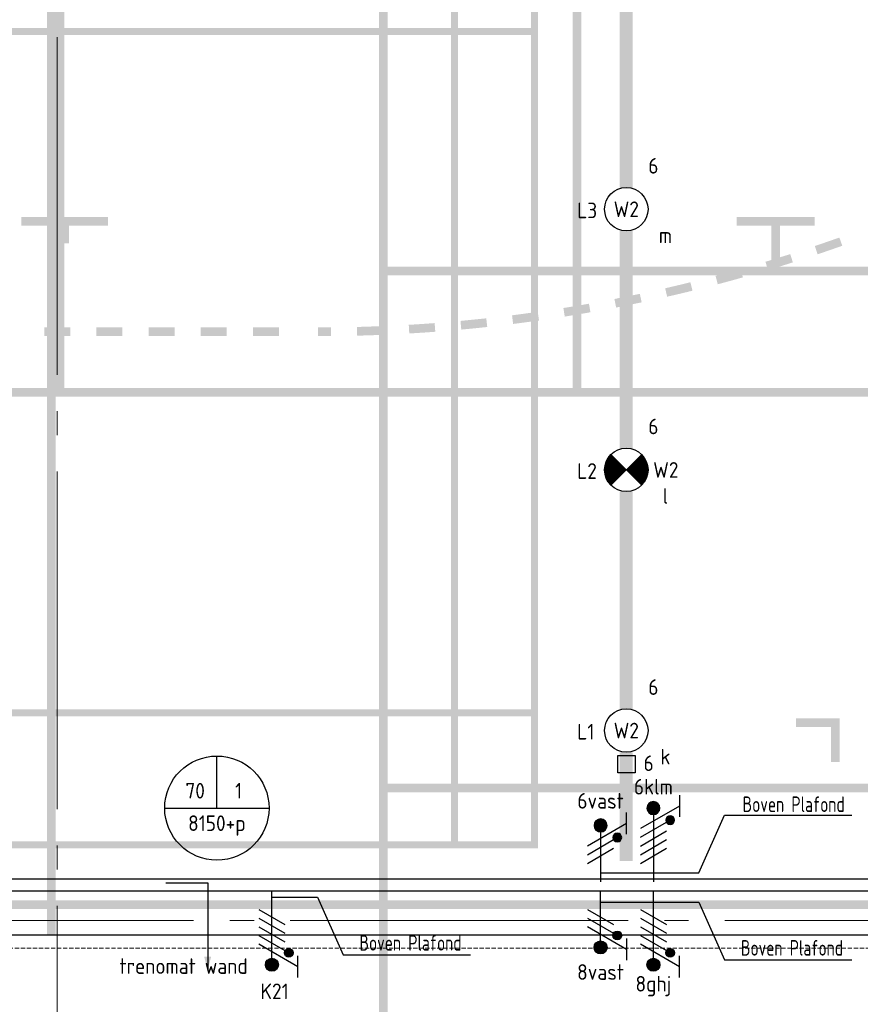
# Model space of a CAD drawing. Header units: millimetres. Extents: x -38031 to 123247, y -16330 to 129979.
# Tile 64 of 235: x -17056 to -12221, y 42852 to 48518. Entities that reach past the tile are written whole.
import ezdxf
from ezdxf.enums import TextEntityAlignment as Align

# ---------------------------------------------------------------- set-up
doc = ezdxf.new("R2010")
doc.units = ezdxf.units.MM
doc.header["$LTSCALE"] = 50
doc.linetypes.add('STYLE_02', pattern=[0.694425, 0.48607, -0.208355])
doc.linetypes.add('STYLE_11', pattern=[5, 3.888855, -0.416718, 0.277786, -0.416641])
for name, color, linetype in [('AL$1A---_ALGEMEEN', 8, 'Continuous'), ('AM$1A---_ARCERING', 8, 'Continuous'), ('AT$1A---_TEKST100', 8, 'Continuous'), ('BOUWKUNDIG', 8, 'Continuous'), ('EL6131--_KG', 3, 'Continuous'), ('EL6221--', 3, 'Continuous'), ('EL6222--', 3, 'Continuous'), ('EL6311--', 3, 'Continuous'), ('EL6311--NV', 7, 'Continuous'), ('EM6131--', 1, 'Continuous')]:
    doc.layers.add(name, color=color, linetype=linetype)
doc.layers.add('Armaturen levering door W-aannemer', color=3, linetype='Continuous', plot=False)
doc.layers.add('Armaturen levering door W-aannemer--NV', color=7, linetype='Continuous', plot=False)
doc.layers.add('stramien', color=1, linetype='STYLE_11', lineweight=15)
doc.styles.add('Arial', font='ARIAL.TTF')
doc.styles.add('BURO-018', font='iso.shx', dxfattribs={"height": 90})
doc.styles.add('buro-100', font='ISO.shx', dxfattribs={"height": 500})

# ---------------------------------------------------------------- blocks, each defined once
blk = doc.blocks.new('E00082')
at = {"color": 0, "linetype": 'Continuous'}
for p, q in [((-3, 10.98), (-3, 8.48)), ((-3, 9.73), (1.5, 7.13)), ((0, 9.5), (0, 1)), ((1.5, 6.13), (-1.5, 7.87)), ((1.5, 5.13), (-1.5, 6.87)), ((1.5, 4.13), (-1.5, 5.87)), ((1.5, 3.13), (-1.5, 4.87))]:
    blk.add_line(p, q, dxfattribs=at)
at = {"color": 0, "const_width": 0.75}
blk.add_lwpolyline([(-0.38, 9.5, 1), (0.38, 9.5, 1)], format="xyb", close=True, dxfattribs=at)
at = {"color": 0, "linetype": 'Continuous', "const_width": 0.5}
blk.add_lwpolyline([(-1.68, 8.12, 1), (-2.18, 8.12, 1)], format="xyb", close=True, dxfattribs=at)
at = {"color": 0, "linetype": 'Continuous'}
for centre, radius in [((0, 9.5), 0.75), ((-1.93, 8.12), 0.5)]:
    blk.add_circle(centre, radius, dxfattribs=at)
at = {"color": 0, "linetype": 'Continuous', "style": 'BURO-018'}
for tag, p in [('E_GKAST', (0, 16)), ('E_GROEP', (0, 13)), ('E_SGROEP', (4.5, 13))]:
    blk.add_attdef(tag, text='', height=1.8, dxfattribs=at).set_placement(p, align=Align.MIDDLE)
at = {"color": 0, "linetype": 'Continuous', "style": 'BURO-018', "flags": 1}
for tag, p in [('E_VERMCODE', (13, 13)), ('E_MATCODE', (0, 0))]:
    blk.add_attdef(tag, text='', height=1.8, dxfattribs=at).set_placement(p, align=Align.MIDDLE)
blk = doc.blocks.new('1115B6LL1500')
at = {"color": 0, "linetype": 'Continuous'}
blk.add_circle((0, 0), 2.5, dxfattribs=at)
at = {"color": 0}
for points in [[(-2.5, 0.75), (-15, 0.75), (-2.5, -0.75), (-15, -0.75)], [(2.5, 0.75), (15, 0.75), (2.5, -0.75), (15, -0.75)]]:
    blk.add_solid(points, dxfattribs=at)
at = {"color": 0, "linetype": 'Continuous', "style": 'BURO-018'}
for tag, p in [('E_GKAST', (0, 8)), ('E_GROEP', (0, 5)), ('E_SGROEP', (4.5, 5)), ('E_ARMCODE', (0, 0)), ('E_SLET', (4.5, -3))]:
    blk.add_attdef(tag, text='', height=1.8, dxfattribs=at).set_placement(p, align=Align.MIDDLE)
blk = doc.blocks.new('E00018')
at = {"color": 0, "linetype": 'Continuous'}
for p, q in [((-1.77, -1.77), (1.77, 1.77)), ((1.77, -1.77), (-1.77, 1.77))]:
    blk.add_line(p, q, dxfattribs=at)
at = {"color": 0, "linetype": 'Continuous', "const_width": 2.5}
for points in [[(-0.88, 0.88, -0.198912), (0, 1.25, -0.198912), (0.88, 0.88, -1)], [(-0.88, -0.88, 0.198912), (0, -1.25, 0.198912), (0.88, -0.88, 1)]]:
    blk.add_lwpolyline(points, format="xyb", dxfattribs=at)
blk = doc.blocks.new('1115B6LL1500-NO1')
at = {"color": 0, "linetype": 'Continuous'}
blk.add_circle((0, 0), 2.5, dxfattribs=at)
at = {"color": 0}
for points in [[(-2.5, 0.75), (-15, 0.75), (-2.5, -0.75), (-15, -0.75)], [(2.5, 0.75), (15, 0.75), (2.5, -0.75), (15, -0.75)]]:
    blk.add_solid(points, dxfattribs=at)
at = {"color": 0, "zscale": 100}
blk.add_blockref('E00018', (0, 0), dxfattribs=at)
at = {"color": 0, "linetype": 'Continuous', "style": 'BURO-018'}
for tag, p in [('E_GKAST', (0, 8)), ('E_GROEP', (0, 5)), ('E_SGROEP', (4.5, 5)), ('E_ARMCODE', (0, 0)), ('E_SLET', (4.5, -3))]:
    blk.add_attdef(tag, text='', height=1.8, dxfattribs=at).set_placement(p, align=Align.MIDDLE)
blk = doc.blocks.new('E-GK-GTC-463C')
at = {"color": 0, "linetype": 'Continuous'}
for p, q in [((-0.5, 35), (0.5, 35)), ((-0.5, -35), (0.5, -35))]:
    blk.add_line(p, q, dxfattribs=at)
blk = doc.blocks.new('E00103')
at = {"color": 0, "linetype": 'Continuous'}
for p, q in [((0, 6), (0, 12)), ((-6, 6), (6, 6))]:
    blk.add_line(p, q, dxfattribs=at)
blk.add_circle((0, 6), 6, dxfattribs=at)
at = {"color": 0, "linetype": 'Continuous', "style": 'BURO-018'}
for tag, p in [('E_TEXT1', (-2.5, 8)), ('E_TEXT3', (2.5, 8)), ('E_TEXT6', (0, 4))]:
    blk.add_attdef(tag, text='', height=1.8, dxfattribs=at).set_placement(p, align=Align.MIDDLE)
blk = doc.blocks.new('E00078')
at = {"color": 0, "linetype": 'Continuous'}
for p, q in [((-3, 6.48), (-3, 8.98)), ((-3, 7.73), (1.5, 5.13)), ((0, 7.5), (0, 1)), ((1.5, 4.13), (-1.5, 5.87)), ((1.5, 3.13), (-1.5, 4.87))]:
    blk.add_line(p, q, dxfattribs=at)
at = {"color": 0, "const_width": 0.75}
blk.add_lwpolyline([(-0.38, 7.5, 1), (0.38, 7.5, 1)], format="xyb", close=True, dxfattribs=at)
at = {"color": 0, "linetype": 'Continuous', "const_width": 0.5}
blk.add_lwpolyline([(-2.18, 6.12, 1), (-1.68, 6.12, 1)], format="xyb", close=True, dxfattribs=at)
at = {"color": 0, "linetype": 'Continuous'}
for centre, radius in [((0, 7.5), 0.75), ((-1.93, 6.12), 0.5)]:
    blk.add_circle(centre, radius, dxfattribs=at)
at = {"color": 0, "linetype": 'Continuous', "style": 'BURO-018'}
for tag, p in [('E_GKAST', (0, 14)), ('E_GROEP', (0, 11)), ('E_SGROEP', (4.5, 11))]:
    blk.add_attdef(tag, text='', height=1.8, dxfattribs=at).set_placement(p, align=Align.MIDDLE)
at = {"color": 0, "linetype": 'Continuous', "style": 'BURO-018', "flags": 1}
for tag, p in [('E_VERMCODE', (13, 11)), ('E_MATCODE', (0, 0))]:
    blk.add_attdef(tag, text='', height=1.8, dxfattribs=at).set_placement(p, align=Align.MIDDLE)
blk = doc.blocks.new('E00159')
at = {"color": 0, "linetype": 'Continuous'}
for p, q in [((-1, -1), (-1, 1)), ((-1, 1), (1, 1)), ((1, 1), (1, -1)), ((1, -1), (-1, -1))]:
    blk.add_line(p, q, dxfattribs=at)
at = {"color": 0, "linetype": 'Continuous', "style": 'BURO-018'}
for tag, p in [('E_GKAST', (0, 6.5)), ('E_GROEP', (0, 3.5)), ('E_SGROEP', (4.5, 3.5))]:
    blk.add_attdef(tag, text='', height=1.8, dxfattribs=at).set_placement(p, align=Align.MIDDLE)
at = {"color": 0, "linetype": 'Continuous', "style": 'BURO-018', "flags": 1}
for tag, p in [('E_VERMCODE', (13, 3.5)), ('E_MATCODE', (0, 0))]:
    blk.add_attdef(tag, text='', height=1.8, dxfattribs=at).set_placement(p, align=Align.MIDDLE)
blk = doc.blocks.new('Group-17')
at = {"layer": 'AM$1A---_ARCERING', "linetype": 'Continuous', "lineweight": 0}
h = blk.add_hatch(color=256, dxfattribs=at)
h.paths.add_polyline_path([(-73261, 14824.5), (-86286, 14824.5), (-86286, 28924.5), (-73261, 28924.5), (-73261, 29074.5), (-73211, 29074.5), (-73211, 28924.5), (-60186, 28924.5), (-60186, 14824.5), (-73211, 14824.5), (-73211, 14674.5), (-73261, 14674.5)])
h.paths.add_polyline_path([(-73261, 20074.7), (-73261, 23674.3), (-73261, 28874.5), (-86236, 28874.5), (-86236, 28124.5), (-86236, 15624.5), (-86236, 14874.5), (-73261, 14874.5)])
h.paths.add_polyline_path([(-60236, 14874.5), (-60236, 28874.5), (-73211, 28874.5), (-73211, 14874.5)])
h = blk.add_hatch(color=256, dxfattribs=at)
h.paths.add_polyline_path([(-76536, 28574.5), (-70436, 28574.5), (-70436, 15174.5), (-76536, 15174.5)])
h.paths.add_polyline_path([(-76076, 15934.5), (-76496, 15934.5), (-76496, 15214.5), (-76076, 15214.5)])
h.paths.add_polyline_path([(-76036, 15214.5), (-73506, 15214.5), (-73506, 15934.5), (-76036, 15934.5)])
h.paths.add_polyline_path([(-70936, 15934.5), (-73466, 15934.5), (-73466, 15214.5), (-70936, 15214.5)])
h.paths.add_polyline_path([(-70896, 15214.5), (-70476, 15214.5), (-70476, 15934.5), (-70896, 15934.5)])
h.paths.add_polyline_path([(-70476, 15974.5), (-70476, 19854.5), (-70896, 19854.5), (-70896, 15974.5)])
h.paths.add_polyline_path([(-70936, 15974.5), (-70936, 19854.5), (-73466, 19854.5), (-73466, 15974.5)])
h.paths.add_polyline_path([(-76036, 19854.5), (-76036, 15974.5), (-73506, 15974.5), (-73506, 19854.5)])
h.paths.add_polyline_path([(-76496, 19854.5), (-76496, 15974.5), (-76076, 15974.5), (-76076, 19854.5)])
h.paths.add_polyline_path([(-76076, 23854.5), (-76496, 23854.5), (-76496, 19894.5), (-76076, 19894.5)])
h.paths.add_polyline_path([(-76036, 19894.5), (-70936, 19894.5), (-70936, 23854.5), (-76036, 23854.5)])
h.paths.add_polyline_path([(-70896, 23854.5), (-70896, 19894.5), (-70476, 19894.5), (-70476, 23854.5)])
h.paths.add_polyline_path([(-70476, 27774.5), (-70896, 27774.5), (-70896, 23894.5), (-70476, 23894.5)])
h.paths.add_polyline_path([(-70936, 23894.5), (-70936, 27774.5), (-73466, 27774.5), (-73466, 23894.5)])
h.paths.add_polyline_path([(-76036, 23894.5), (-73506, 23894.5), (-73506, 27774.5), (-76036, 27774.5)])
h.paths.add_polyline_path([(-76076, 23894.5), (-76076, 27774.5), (-76496, 27774.5), (-76496, 23894.5)])
h.paths.add_polyline_path([(-76076, 27814.5), (-76076, 28534.5), (-76496, 28534.5), (-76496, 27814.5)])
h.paths.add_polyline_path([(-76036, 28534.5), (-76036, 27814.5), (-73506, 27814.5), (-73506, 28534.5)])
h.paths.add_polyline_path([(-73466, 27814.5), (-70936, 27814.5), (-70936, 28534.5), (-73466, 28534.5)])
h.paths.add_polyline_path([(-70476, 27814.5), (-70476, 28534.5), (-70896, 28534.5), (-70896, 27814.5)])
h = blk.add_hatch(color=256, dxfattribs=at)
h.paths.add_polyline_path([(-62351, 27497), (-62351, 9497), (-71351, 9497), (-71351, 27497)])
h.paths.add_polyline_path([(-71301, 15497), (-71301, 9547), (-62401, 9547), (-62401, 15497)])
h.paths.add_polyline_path([(-62401, 18472), (-71301, 18472), (-71301, 15547), (-62401, 15547)])
h.paths.add_polyline_path([(-62401, 27447), (-71301, 27447), (-71301, 21497), (-62401, 21497)])
h.paths.add_polyline_path([(-71301, 18522), (-62401, 18522), (-62401, 21447), (-71301, 21447)])
h = blk.add_hatch(color=256, dxfattribs=at)
h.paths.add_polyline_path([(-64186, 26774.5), (-82186, 26774.5), (-82186, 17774.5), (-64186, 17774.5)])
h.paths.add_polyline_path([(-70186, 17824.5), (-70186, 26724.5), (-64236, 26724.5), (-64236, 17824.5)])
h.paths.add_polyline_path([(-82136, 17824.5), (-82136, 26724.5), (-76186, 26724.5), (-76186, 17824.5)])
h.paths.add_polyline_path([(-73161, 17824.5), (-73161, 26724.5), (-70236, 26724.5), (-70236, 17824.5)])
h.paths.add_polyline_path([(-76136, 26724.5), (-73211, 26724.5), (-73211, 17824.5), (-76136, 17824.5)])
for points in [[(-73408.5, 18807), (-72908.5, 18807), (-72908.5, 18757), (-73133.5, 18757), (-73133.5, 18657), (-73183.5, 18657), (-73183.5, 18757), (-73408.5, 18757)], [(-68843.5, 18757), (-68843.5, 18807), (-69293.5, 18807), (-69293.5, 18757), (-69093.5, 18757), (-69093.5, 18557), (-69043.5, 18557), (-69043.5, 18757)], [(-71776, 18172), (-71776, 18122)], [(-68751, 15672), (-68701, 15672), (-68701, 15922), (-68951, 15922), (-68951, 15872), (-68751, 15872)]]:
    blk.add_hatch(color=256, dxfattribs=at).paths.add_polyline_path(points)
h = blk.add_hatch(color=256, dxfattribs=at)
edge = h.paths.add_edge_path()
edge.add_line((-68685.4, 18642.2), (-68702.2, 18689.3))
edge.add_arc((-71701, 27122), 8950, 288.62134, 289.57628, ccw=False)
edge.add_line((-68843.2, 18640.5), (-68827.2, 18593.2))
edge.add_arc((-71701, 27122), 9000, 288.62134, 289.57628)
h = blk.add_hatch(color=256, dxfattribs=at)
edge = h.paths.add_edge_path()
edge.add_arc((-71701, 27122), 8950, 286.71146, 287.6664, ccw=False)
edge.add_line((-69127.4, 18550), (-69113, 18502.1))
edge.add_arc((-71701, 27122), 9000, 286.71146, 287.6664)
edge.add_line((-68969.7, 18546.4), (-68984.9, 18594.1))
h = blk.add_hatch(color=256, dxfattribs=at)
edge = h.paths.add_edge_path()
edge.add_line((-69401.7, 18420.7), (-69414.5, 18469))
edge.add_arc((-71701, 27122), 8950, 284.80158, 285.75652)
edge.add_line((-69270.6, 18508.3), (-69257.1, 18460.2))
edge.add_arc((-71701, 27122), 9000, 284.80158, 285.75652, ccw=False)
h = blk.add_hatch(color=256, dxfattribs=at)
edge = h.paths.add_edge_path()
edge.add_line((-69693, 18348.9), (-69704.2, 18397.6))
edge.add_arc((-71701, 27122), 8950, 282.8917, 283.84664)
edge.add_line((-69559.1, 18432.1), (-69547.1, 18383.5))
edge.add_arc((-71701, 27122), 9000, 282.8917, 283.84664, ccw=False)
h = blk.add_hatch(color=256, dxfattribs=at)
edge = h.paths.add_edge_path()
edge.add_line((-69996, 18335.9), (-69986.5, 18286.8))
edge.add_arc((-71701, 27122), 9000, 280.98181, 281.93675)
edge.add_line((-69839.5, 18316.6), (-69849.9, 18365.5))
edge.add_arc((-71701, 27122), 8950, 280.98181, 281.93675, ccw=False)
h = blk.add_hatch(color=256, dxfattribs=at)
edge = h.paths.add_edge_path()
edge.add_arc((-71701, 27122), 8950, 279.07193, 280.02687)
edge.add_line((-70142.7, 18308.7), (-70134, 18259.5))
edge.add_arc((-71701, 27122), 9000, 279.07193, 280.02687, ccw=False)
edge.add_line((-70281.9, 18234.6), (-70289.8, 18284))
h = blk.add_hatch(color=256, dxfattribs=at)
edge = h.paths.add_edge_path()
edge.add_arc((-71701, 27122), 8950, 277.16205, 278.11699, ccw=False)
edge.add_line((-70585.1, 18241.8), (-70578.9, 18192.2))
edge.add_arc((-71701, 27122), 9000, 277.16205, 278.11699)
edge.add_line((-70430.2, 18212.2), (-70437.3, 18261.7))
h = blk.add_hatch(color=256, dxfattribs=at)
edge = h.paths.add_edge_path()
edge.add_arc((-71701, 27122), 8950, 273.34229, 274.29723)
edge.add_line((-71030.4, 18197.2), (-71026.6, 18147.3))
edge.add_arc((-71701, 27122), 9000, 273.34229, 274.29723, ccw=False)
edge.add_line((-71176.3, 18137.3), (-71179.2, 18187.2))
h = blk.add_hatch(color=256, dxfattribs=at)
edge = h.paths.add_edge_path()
edge.add_arc((-71701, 27122), 8950, 275.25217, 276.20711, ccw=False)
edge.add_line((-70881.7, 18209.6), (-70877.1, 18159.8))
edge.add_arc((-71701, 27122), 9000, 275.25217, 276.20711)
edge.add_line((-70727.9, 18174.8), (-70733.3, 18224.5))
h = blk.add_hatch(color=256, dxfattribs=at)
edge = h.paths.add_edge_path()
edge.add_line((-71701, 18122), (-71776, 18122))
edge.add_line((-71776, 18122), (-71701, 18122))
edge.add_arc((-71701, 27122), 9000, 270, 270.47747)
edge.add_line((-71626, 18122.3), (-71626.4, 18172.3))
edge.add_arc((-71701, 27122), 8950, 270, 270.47747, ccw=False)
edge.add_line((-71701, 18172), (-71776, 18172))
edge.add_line((-71776, 18172), (-71701, 18172))
h = blk.add_hatch(color=256, dxfattribs=at)
edge = h.paths.add_edge_path()
edge.add_arc((-71701, 27122), 8950, 271.43241, 272.38735, ccw=False)
edge.add_line((-71477.3, 18174.8), (-71476, 18124.8))
edge.add_arc((-71701, 27122), 9000, 271.43241, 272.38735)
edge.add_line((-71326.1, 18129.8), (-71328.2, 18179.8))
at = {"layer": 'AL$1A---_ALGEMEEN', "color": 0}
for points in [[(-73126, 18172), (-73126, 18122), (-73276, 18172), (-73276, 18122)], [(-72826, 18172), (-72826, 18122), (-72976, 18172), (-72976, 18122)], [(-72676, 18172), (-72526, 18172), (-72676, 18122), (-72526, 18122)], [(-72376, 18122), (-72226, 18122), (-72376, 18172), (-72226, 18172)], [(-72076, 18122), (-71926, 18122), (-72076, 18172), (-71926, 18172)]]:
    blk.add_solid(points, dxfattribs=at)
blk = doc.blocks.new('Group-18')
at = {"layer": 'AL$1A---_ALGEMEEN', "color": 0}
blk.add_lwpolyline([(-87292, 15950.6), (-86356, 15950.6), (-86356, 17337.6), (-87292, 17337.6), (-87292, 19700.6), (-86356, 19700.6), (-86356, 21087.6), (-87292, 21087.6), (-87292, 23575.6), (-86356, 23575.6), (-86356, 24962.6), (-87292, 24962.6), (-87292, 27325.6), (-86356, 27325.6), (-86356, 28712.6), (-87292, 28712.6), (-87292, 29825), (-59221, 29825), (-59221, 14675), (-87292, 14675)], close=True, dxfattribs=at)
blk = doc.blocks.new('Group-57')
at = {"layer": 'AM$1A---_ARCERING', "linetype": 'Continuous', "lineweight": 0}
h = blk.add_hatch(color=256, dxfattribs=at)
h.paths.add_polyline_path([(-73261, 14824.5), (-86286, 14824.5), (-86286, 28924.5), (-73261, 28924.5), (-73261, 29074.5), (-73211, 29074.5), (-73211, 28924.5), (-60186, 28924.5), (-60186, 14824.5), (-73211, 14824.5), (-73211, 14674.5), (-73261, 14674.5)])
h.paths.add_polyline_path([(-73261, 20074.7), (-73261, 23674.3), (-73261, 28874.5), (-86236, 28874.5), (-86236, 28124.5), (-86236, 15624.5), (-86236, 14874.5), (-73261, 14874.5)])
h.paths.add_polyline_path([(-60236, 14874.5), (-60236, 28874.5), (-73211, 28874.5), (-73211, 14874.5)])
h = blk.add_hatch(color=256, dxfattribs=at)
h.paths.add_polyline_path([(-76536, 28574.5), (-70436, 28574.5), (-70436, 15174.5), (-76536, 15174.5)])
h.paths.add_polyline_path([(-76076, 15934.5), (-76496, 15934.5), (-76496, 15214.5), (-76076, 15214.5)])
h.paths.add_polyline_path([(-76036, 15214.5), (-73506, 15214.5), (-73506, 15934.5), (-76036, 15934.5)])
h.paths.add_polyline_path([(-70936, 15934.5), (-73466, 15934.5), (-73466, 15214.5), (-70936, 15214.5)])
h.paths.add_polyline_path([(-70896, 15214.5), (-70476, 15214.5), (-70476, 15934.5), (-70896, 15934.5)])
h.paths.add_polyline_path([(-70476, 15974.5), (-70476, 19854.5), (-70896, 19854.5), (-70896, 15974.5)])
h.paths.add_polyline_path([(-70936, 15974.5), (-70936, 19854.5), (-73466, 19854.5), (-73466, 15974.5)])
h.paths.add_polyline_path([(-76036, 19854.5), (-76036, 15974.5), (-73506, 15974.5), (-73506, 19854.5)])
h.paths.add_polyline_path([(-76496, 19854.5), (-76496, 15974.5), (-76076, 15974.5), (-76076, 19854.5)])
h.paths.add_polyline_path([(-76076, 23854.5), (-76496, 23854.5), (-76496, 19894.5), (-76076, 19894.5)])
h.paths.add_polyline_path([(-76036, 19894.5), (-70936, 19894.5), (-70936, 23854.5), (-76036, 23854.5)])
h.paths.add_polyline_path([(-70896, 23854.5), (-70896, 19894.5), (-70476, 19894.5), (-70476, 23854.5)])
h.paths.add_polyline_path([(-70476, 27774.5), (-70896, 27774.5), (-70896, 23894.5), (-70476, 23894.5)])
h.paths.add_polyline_path([(-70936, 23894.5), (-70936, 27774.5), (-73466, 27774.5), (-73466, 23894.5)])
h.paths.add_polyline_path([(-76036, 23894.5), (-73506, 23894.5), (-73506, 27774.5), (-76036, 27774.5)])
h.paths.add_polyline_path([(-76076, 23894.5), (-76076, 27774.5), (-76496, 27774.5), (-76496, 23894.5)])
h.paths.add_polyline_path([(-76076, 27814.5), (-76076, 28534.5), (-76496, 28534.5), (-76496, 27814.5)])
h.paths.add_polyline_path([(-76036, 28534.5), (-76036, 27814.5), (-73506, 27814.5), (-73506, 28534.5)])
h.paths.add_polyline_path([(-73466, 27814.5), (-70936, 27814.5), (-70936, 28534.5), (-73466, 28534.5)])
h.paths.add_polyline_path([(-70476, 27814.5), (-70476, 28534.5), (-70896, 28534.5), (-70896, 27814.5)])
h = blk.add_hatch(color=256, dxfattribs=at)
h.paths.add_polyline_path([(-62351, 27497), (-62351, 9497), (-71351, 9497), (-71351, 27497)])
h.paths.add_polyline_path([(-71301, 15497), (-71301, 9547), (-62401, 9547), (-62401, 15497)])
h.paths.add_polyline_path([(-62401, 18472), (-71301, 18472), (-71301, 15547), (-62401, 15547)])
h.paths.add_polyline_path([(-62401, 27447), (-71301, 27447), (-71301, 21497), (-62401, 21497)])
h.paths.add_polyline_path([(-71301, 18522), (-62401, 18522), (-62401, 21447), (-71301, 21447)])
h = blk.add_hatch(color=256, dxfattribs=at)
h.paths.add_polyline_path([(-64186, 26774.5), (-82186, 26774.5), (-82186, 17774.5), (-64186, 17774.5)])
h.paths.add_polyline_path([(-70186, 17824.5), (-70186, 26724.5), (-64236, 26724.5), (-64236, 17824.5)])
h.paths.add_polyline_path([(-82136, 17824.5), (-82136, 26724.5), (-76186, 26724.5), (-76186, 17824.5)])
h.paths.add_polyline_path([(-73161, 17824.5), (-73161, 26724.5), (-70236, 26724.5), (-70236, 17824.5)])
h.paths.add_polyline_path([(-76136, 26724.5), (-73211, 26724.5), (-73211, 17824.5), (-76136, 17824.5)])
for points in [[(-73408.5, 18807), (-72908.5, 18807), (-72908.5, 18757), (-73133.5, 18757), (-73133.5, 18657), (-73183.5, 18657), (-73183.5, 18757), (-73408.5, 18757)], [(-68843.5, 18757), (-68843.5, 18807), (-69293.5, 18807), (-69293.5, 18757), (-69093.5, 18757), (-69093.5, 18557), (-69043.5, 18557), (-69043.5, 18757)], [(-71776, 18172), (-71776, 18122)], [(-68751, 15672), (-68701, 15672), (-68701, 15922), (-68951, 15922), (-68951, 15872), (-68751, 15872)]]:
    blk.add_hatch(color=256, dxfattribs=at).paths.add_polyline_path(points)
h = blk.add_hatch(color=256, dxfattribs=at)
edge = h.paths.add_edge_path()
edge.add_line((-68685.4, 18642.2), (-68702.2, 18689.3))
edge.add_arc((-71701, 27122), 8950, 288.62134, 289.57628, ccw=False)
edge.add_line((-68843.2, 18640.5), (-68827.2, 18593.2))
edge.add_arc((-71701, 27122), 9000, 288.62134, 289.57628)
h = blk.add_hatch(color=256, dxfattribs=at)
edge = h.paths.add_edge_path()
edge.add_arc((-71701, 27122), 8950, 286.71146, 287.6664, ccw=False)
edge.add_line((-69127.4, 18550), (-69113, 18502.1))
edge.add_arc((-71701, 27122), 9000, 286.71146, 287.6664)
edge.add_line((-68969.7, 18546.4), (-68984.9, 18594.1))
h = blk.add_hatch(color=256, dxfattribs=at)
edge = h.paths.add_edge_path()
edge.add_line((-69401.7, 18420.7), (-69414.5, 18469))
edge.add_arc((-71701, 27122), 8950, 284.80158, 285.75652)
edge.add_line((-69270.6, 18508.3), (-69257.1, 18460.2))
edge.add_arc((-71701, 27122), 9000, 284.80158, 285.75652, ccw=False)
h = blk.add_hatch(color=256, dxfattribs=at)
edge = h.paths.add_edge_path()
edge.add_line((-69693, 18348.9), (-69704.2, 18397.6))
edge.add_arc((-71701, 27122), 8950, 282.8917, 283.84664)
edge.add_line((-69559.1, 18432.1), (-69547.1, 18383.5))
edge.add_arc((-71701, 27122), 9000, 282.8917, 283.84664, ccw=False)
h = blk.add_hatch(color=256, dxfattribs=at)
edge = h.paths.add_edge_path()
edge.add_line((-69996, 18335.9), (-69986.5, 18286.8))
edge.add_arc((-71701, 27122), 9000, 280.98181, 281.93675)
edge.add_line((-69839.5, 18316.6), (-69849.9, 18365.5))
edge.add_arc((-71701, 27122), 8950, 280.98181, 281.93675, ccw=False)
h = blk.add_hatch(color=256, dxfattribs=at)
edge = h.paths.add_edge_path()
edge.add_arc((-71701, 27122), 8950, 279.07193, 280.02687)
edge.add_line((-70142.7, 18308.7), (-70134, 18259.5))
edge.add_arc((-71701, 27122), 9000, 279.07193, 280.02687, ccw=False)
edge.add_line((-70281.9, 18234.6), (-70289.8, 18284))
h = blk.add_hatch(color=256, dxfattribs=at)
edge = h.paths.add_edge_path()
edge.add_arc((-71701, 27122), 8950, 277.16205, 278.11699, ccw=False)
edge.add_line((-70585.1, 18241.8), (-70578.9, 18192.2))
edge.add_arc((-71701, 27122), 9000, 277.16205, 278.11699)
edge.add_line((-70430.2, 18212.2), (-70437.3, 18261.7))
h = blk.add_hatch(color=256, dxfattribs=at)
edge = h.paths.add_edge_path()
edge.add_arc((-71701, 27122), 8950, 273.34229, 274.29723)
edge.add_line((-71030.4, 18197.2), (-71026.6, 18147.3))
edge.add_arc((-71701, 27122), 9000, 273.34229, 274.29723, ccw=False)
edge.add_line((-71176.3, 18137.3), (-71179.2, 18187.2))
h = blk.add_hatch(color=256, dxfattribs=at)
edge = h.paths.add_edge_path()
edge.add_arc((-71701, 27122), 8950, 275.25217, 276.20711, ccw=False)
edge.add_line((-70881.7, 18209.6), (-70877.1, 18159.8))
edge.add_arc((-71701, 27122), 9000, 275.25217, 276.20711)
edge.add_line((-70727.9, 18174.8), (-70733.3, 18224.5))
h = blk.add_hatch(color=256, dxfattribs=at)
edge = h.paths.add_edge_path()
edge.add_line((-71701, 18122), (-71776, 18122))
edge.add_line((-71776, 18122), (-71701, 18122))
edge.add_arc((-71701, 27122), 9000, 270, 270.47747)
edge.add_line((-71626, 18122.3), (-71626.4, 18172.3))
edge.add_arc((-71701, 27122), 8950, 270, 270.47747, ccw=False)
edge.add_line((-71701, 18172), (-71776, 18172))
edge.add_line((-71776, 18172), (-71701, 18172))
h = blk.add_hatch(color=256, dxfattribs=at)
edge = h.paths.add_edge_path()
edge.add_arc((-71701, 27122), 8950, 271.43241, 272.38735, ccw=False)
edge.add_line((-71477.3, 18174.8), (-71476, 18124.8))
edge.add_arc((-71701, 27122), 9000, 271.43241, 272.38735)
edge.add_line((-71326.1, 18129.8), (-71328.2, 18179.8))
at = {"layer": 'AL$1A---_ALGEMEEN', "color": 0}
for points in [[(-73126, 18172), (-73126, 18122), (-73276, 18172), (-73276, 18122)], [(-72826, 18172), (-72826, 18122), (-72976, 18172), (-72976, 18122)], [(-72676, 18172), (-72526, 18172), (-72676, 18122), (-72526, 18122)], [(-72376, 18122), (-72226, 18122), (-72376, 18172), (-72226, 18172)], [(-72076, 18122), (-71926, 18122), (-72076, 18172), (-71926, 18172)]]:
    blk.add_solid(points, dxfattribs=at)
blk = doc.blocks.new('wijzpeiltje')
at = {"layer": 'AL$1A---_ALGEMEEN', "color": 0}
for p, q in [((0, 240), (0, 0)), ((0, 0), (-500, 0))]:
    blk.add_line(p, q, dxfattribs=at)
blk.add_solid([(-500, 0), (-425, 20.1), (-425, -20.1)], dxfattribs=at)
blk = doc.blocks.new('Group-109')
at = {"layer": 'AL$1A---_ALGEMEEN', "color": 0, "linetype": 'STYLE_02', "lineweight": 15}
blk.add_line((-87264.5, 14600), (-59064.5, 14600), dxfattribs=at)
at = {"layer": 'AL$1A---_ALGEMEEN', "color": 0, "rotation": 90}
blk.add_blockref('wijzpeiltje', (-72336, 14975.5), dxfattribs=at)
at = {"layer": 'AT$1A---_TEKST100', "insert": (-75508.2, 15589.4), "char_height": 227.287, "attachment_point": 2, "line_spacing_factor": 0.967741, "style": 'Arial'}
blk.add_mtext('{\\C256;\\lneerlaatbare scheidingswand\\Pnaast constructie}', dxfattribs=at)
blk = doc.blocks.new('200254 W 210 11-06-2007')
at = {"layer": 'stramien', "ltscale": 10}
for p, q in [((-53039, -11013.6), (-53039, 36216.4)), ((-74199, 18347.4), (-38499, 18347.4))]:
    blk.add_line(p, q, dxfattribs=at)
at = {"layer": 'AL$1A---_ALGEMEEN'}
for name in ['Group-18', 'Group-17', 'Group-57', 'Group-109']:
    blk.add_blockref(name, (20162, 3587.4), dxfattribs=at)

msp = doc.modelspace()

# ---------------------------------------------------------------- block references
at = {"layer": 'BOUWKUNDIG'}
msp.add_blockref('200254 W 210 11-06-2007', (36199, 24987.6), dxfattribs=at)

# ---------------------------------------------------------------- next in the draw order: linework, layer by layer
at = {"layer": 'Armaturen levering door W-aannemer', "const_width": 10}
for points in [[(-13491.9, 46677.2), (-13491.9, 46677.2)], [(-13491.9, 45177.2), (-13491.9, 45177.2)]]:
    msp.add_lwpolyline(points, close=True, dxfattribs=at)
at = {"layer": 'EL6221--', "color": 1}
for points in [[(-13715, 43608.7), (-13411.1, 43608.7), (-13149.8, 43608.7), (-13001.4, 43940.7)], [(-13001.4, 43940.7), (-12268.6, 43940.7)], [(-15605.4, 43467.9), (-15344, 43467.9), (-15195.7, 43135.9)], [(-13715, 43438.9), (-13411.1, 43438.9), (-13149.8, 43438.9), (-13001.4, 43106.9)], [(-15195.7, 43135.9), (-14462.9, 43135.9)], [(-13001.4, 43106.9), (-12268.6, 43106.9)]]:
    msp.add_lwpolyline(points, dxfattribs=at)

# ---------------------------------------------------------------- next in the draw order: block references
at = {"layer": 'Armaturen levering door W-aannemer'}
ref = msp.add_blockref('1115B6LL1500', (-13566.9, 48927.2), dxfattribs=dict(at, xscale=50.00000000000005, yscale=50, zscale=50, rotation=90.00000250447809))
ref.add_attrib('E_ARMCODE', 'W2', dxfattribs={"layer": '0', "color": 1, "linetype": 'Continuous', "height": 90, "style": 'BURO-018'}).set_placement((-13566.9, 48927.2), align=Align.MIDDLE)
ref.add_attrib('E_SLET', 'k', dxfattribs={"layer": '0', "color": 1, "linetype": 'Continuous', "height": 90, "style": 'BURO-018'}).set_placement((-13341.9, 48777.2), align=Align.MIDDLE)
ref.add_attrib('E_GROEP', '6', dxfattribs={"layer": '0', "color": 1, "linetype": 'Continuous', "height": 90, "style": 'BURO-018'}).set_placement((-13411.1, 49177.2), align=Align.MIDDLE)
ref = msp.add_blockref('1115B6LL1500', (-13566.9, 47427.2), dxfattribs=dict(at, xscale=50.00000000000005, yscale=50, zscale=50, rotation=90.00000250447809))
ref.add_attrib('E_ARMCODE', 'W2', dxfattribs={"layer": '0', "color": 1, "linetype": 'Continuous', "height": 90, "style": 'BURO-018'}).set_placement((-13566.9, 47427.2), align=Align.MIDDLE)
ref.add_attrib('E_SLET', 'm', dxfattribs={"layer": '0', "color": 1, "linetype": 'Continuous', "height": 90, "style": 'BURO-018'}).set_placement((-13341.9, 47277.2), align=Align.MIDDLE)
ref.add_attrib('E_GROEP', '6', dxfattribs={"layer": '0', "color": 1, "linetype": 'Continuous', "height": 90, "style": 'BURO-018'}).set_placement((-13411.1, 47677.2), align=Align.MIDDLE)
ref = msp.add_blockref('1115B6LL1500', (-13566.9, 44427.2), dxfattribs=dict(at, xscale=50.00000000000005, yscale=50, zscale=50, rotation=90.00000250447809))
ref.add_attrib('E_ARMCODE', 'W2', dxfattribs={"layer": '0', "color": 1, "linetype": 'Continuous', "height": 90, "style": 'BURO-018'}).set_placement((-13566.9, 44427.2), align=Align.MIDDLE)
ref.add_attrib('E_SLET', 'k', dxfattribs={"layer": '0', "color": 1, "linetype": 'Continuous', "height": 90, "style": 'BURO-018'}).set_placement((-13341.9, 44277.2), align=Align.MIDDLE)
ref.add_attrib('E_GROEP', '6', dxfattribs={"layer": '0', "color": 1, "linetype": 'Continuous', "height": 90, "style": 'BURO-018'}).set_placement((-13411.1, 44677.2), align=Align.MIDDLE)
at = {"layer": 'Armaturen levering door W-aannemer--NV'}
ref = msp.add_blockref('1115B6LL1500-NO1', (-13566.9, 45927.2), dxfattribs=dict(at, xscale=50.00000000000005, yscale=50, zscale=50, rotation=90.00000250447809))
ref.add_attrib('E_ARMCODE', 'W2', dxfattribs={"layer": '0', "color": 1, "linetype": 'Continuous', "height": 90, "style": 'BURO-018'}).set_placement((-13339.6, 45927.2), align=Align.MIDDLE)
ref.add_attrib('E_SLET', 'l', dxfattribs={"layer": '0', "color": 1, "linetype": 'Continuous', "height": 90, "style": 'BURO-018'}).set_placement((-13341.9, 45777.2), align=Align.MIDDLE)
ref.add_attrib('E_GROEP', '6', dxfattribs={"layer": '0', "color": 1, "linetype": 'Continuous', "height": 90, "style": 'BURO-018'}).set_placement((-13411.1, 46177.2), align=Align.MIDDLE)
at = {"layer": 'EL6131--_KG', "xscale": 30036.50133970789}
msp.add_blockref('E-GK-GTC-463C', (-15616.3, 43539.4), dxfattribs=at)
at = {"layer": 'EL6221--'}
ref = msp.add_blockref('E00082', (-13411.1, 43506.3), dxfattribs=dict(at, xscale=-50, yscale=50, zscale=50))
ref.add_attrib('E_GROEP', '6klm', dxfattribs={"layer": '0', "color": 1, "linetype": 'Continuous', "height": 90, "style": 'BURO-018'}).set_placement((-13411.1, 44104.1), align=Align.MIDDLE)
ref = msp.add_blockref('E00082', (-15605.4, 43554.4), dxfattribs=dict(at, xscale=50, yscale=50, zscale=50, rotation=180))
ref.add_attrib('E_GROEP', 'K21', dxfattribs={"layer": '0', "color": 1, "linetype": 'Continuous', "height": 90, "style": 'BURO-018'}).set_placement((-15671.6, 42926.6), align=Align.MIDDLE_LEFT)
ref.add_attrib('E_VERMCODE', 'trenomat wand', dxfattribs={"layer": '0', "color": 1, "linetype": 'Continuous', "height": 90, "style": 'BURO-018'}).set_placement((-16113.3, 43072.1), align=Align.MIDDLE)
ref = msp.add_blockref('E00082', (-13411.1, 43554.4), dxfattribs=dict(at, xscale=50, yscale=50, zscale=50, rotation=180))
ref.add_attrib('E_GROEP', '8ghj', dxfattribs={"layer": '0', "color": 1, "linetype": 'Continuous', "height": 90, "style": 'BURO-018'}).set_placement((-13411.1, 42956.6), align=Align.MIDDLE)
at = {"layer": 'EL6222--'}
ref = msp.add_blockref('E00078', (-13715, 43506.3), dxfattribs=dict(at, xscale=-50, yscale=50, zscale=50))
ref.add_attrib('E_GROEP', '6vast', dxfattribs={"layer": '0', "color": 1, "linetype": 'Continuous', "height": 90, "style": 'BURO-018'}).set_placement((-13715, 44022.9), align=Align.MIDDLE)
ref = msp.add_blockref('E00078', (-13715, 43554.4), dxfattribs=dict(at, xscale=50, yscale=50, zscale=50, rotation=180))
ref.add_attrib('E_GROEP', '8vast', dxfattribs={"layer": '0', "color": 1, "linetype": 'Continuous', "height": 90, "style": 'BURO-018'}).set_placement((-13715, 43037.8), align=Align.MIDDLE)
at = {"layer": 'EL6311--'}
ref = msp.add_blockref('E00159', (-13566, 44233.7), dxfattribs=dict(at, xscale=50, yscale=50, zscale=50))
ref.add_attrib('E_GROEP', '6', dxfattribs={"layer": '0', "color": 1, "linetype": 'Continuous', "height": 90, "style": 'BURO-018'}).set_placement((-13438.5, 44239.3), align=Align.MIDDLE)
at = {"layer": 'EM6131--'}
ref = msp.add_blockref('E00103', (-15922, 43680.8), dxfattribs=dict(at, xscale=50, yscale=50, zscale=50))
ref.add_attrib('E_TEXT1', '70', dxfattribs={"layer": '0', "color": 1, "linetype": 'Continuous', "height": 90, "style": 'BURO-018'}).set_placement((-16047, 44080.8), align=Align.MIDDLE)
ref.add_attrib('E_TEXT3', '1', dxfattribs={"layer": '0', "color": 1, "linetype": 'Continuous', "height": 90, "style": 'BURO-018'}).set_placement((-15797, 44080.8), align=Align.MIDDLE)
ref.add_attrib('E_TEXT6', '8150+p', dxfattribs={"layer": '0', "color": 1, "linetype": 'Continuous', "height": 90, "style": 'BURO-018'}).set_placement((-15922, 43880.8), align=Align.MIDDLE)

# ---------------------------------------------------------------- next in the draw order: texts
at = {"layer": 'Armaturen levering door W-aannemer', "style": 'BURO-018'}
for s, p in [('L3', (-13849.4, 47375.7)), ('L1', (-13849.4, 44375.7))]:
    msp.add_text(s, height=90, dxfattribs=at).set_placement(p)
at = {"layer": 'EL6221--', "color": 1, "style": 'buro-100', "width": 0.8}
for p in [(-12898.1, 43958.3), (-15102.1, 43160.6), (-12907.8, 43131.6)]:
    msp.add_text('Boven Plafond', height=90, dxfattribs=at).set_placement(p)
at = {"layer": 'EL6311--NV', "style": 'BURO-018'}
msp.add_text('L2', height=90, dxfattribs=at).set_placement((-13849.4, 45875.7))

doc.saveas('drawing.dxf')
